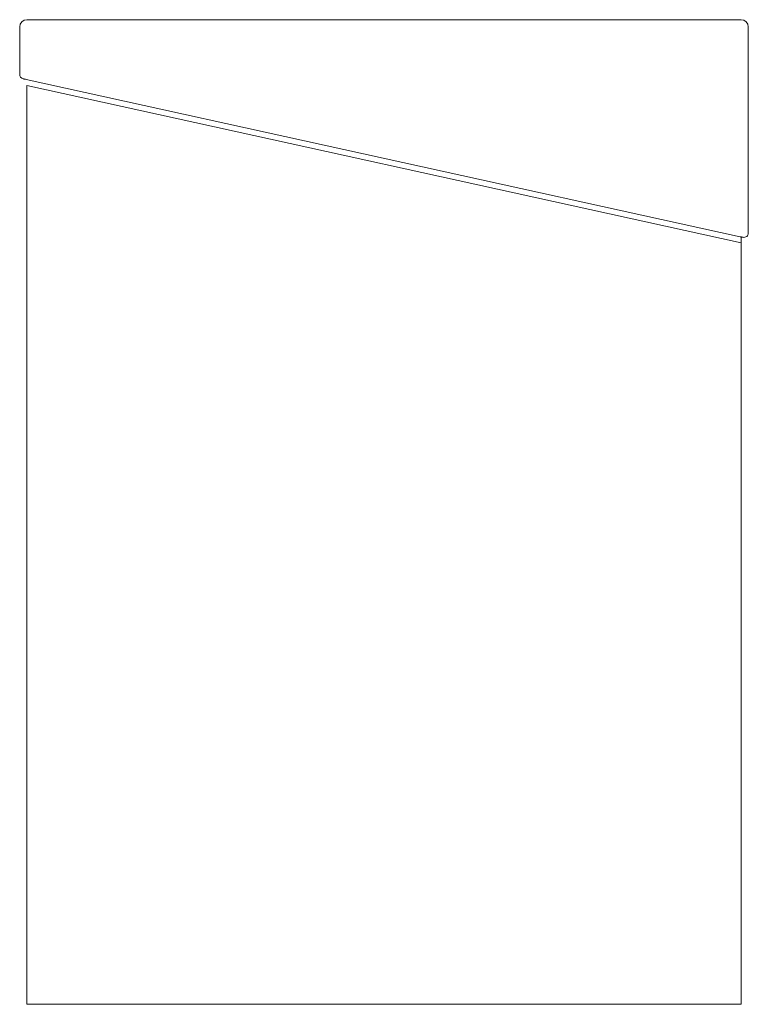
# Model space of a CAD drawing. Header units: millimetres. Extents: x 4164.685 to 4165.185, y 1707.108 to 1707.783.
import ezdxf

# ---------------------------------------------------------------- set-up
doc = ezdxf.new("R2010")
doc.units = ezdxf.units.MM
doc.linetypes.add('SLD-Solid', pattern=[0])
doc.layers.add('SANINDUSA', color=3, linetype='Continuous')

msp = doc.modelspace()

# ---------------------------------------------------------------- linework, layer by layer
at = {"layer": 'SANINDUSA', "linetype": 'SLD-Solid', "lineweight": 15}
for p, q in [((4164.68504, 1707.77794), (4164.68504, 1707.74535)), ((4165.18004, 1707.78294), (4164.69004, 1707.78294)), ((4165.18504, 1707.63667), (4165.18504, 1707.77794)), ((4164.68939, 1707.74198), (4165.17939, 1707.63418)), ((4164.69004, 1707.73775), (4165.18004, 1707.62995)), ((4164.69004, 1707.10794), (4164.69004, 1707.73775)), ((4165.18004, 1707.63404), (4165.18004, 1707.62995)), ((4165.18004, 1707.62995), (4165.18004, 1707.10794)), ((4165.18004, 1707.10794), (4164.69004, 1707.10794))]:
    msp.add_line(p, q, dxfattribs=at)
at = {"layer": 'SANINDUSA', "linetype": 'SLD-Solid', "lineweight": 15, "flags": 128}
for points in [[(4164.68739, 1707.74242), (4164.68742, 1707.74242), (4164.68751, 1707.7424), (4164.68766, 1707.74236), (4164.68786, 1707.74232), (4164.68811, 1707.74227), (4164.68839, 1707.7422), (4164.68871, 1707.74213), (4164.68904, 1707.74206), (4164.68939, 1707.74198)], [(4165.17939, 1707.63418), (4165.17974, 1707.63411), (4165.18008, 1707.63403), (4165.18039, 1707.63396), (4165.18068, 1707.6339), (4165.18092, 1707.63385), (4165.18112, 1707.6338), (4165.18127, 1707.63377), (4165.18136, 1707.63375), (4165.18139, 1707.63374)]]:
    msp.add_lwpolyline(points, dxfattribs=at)
at = {"layer": 'SANINDUSA', "linetype": 'SLD-Solid', "lineweight": 15}
for centre, radius, start, end in [((4164.69004, 1707.77794), 0.005, 90, 180), ((4165.18004, 1707.77794), 0.005, 0, 90), ((4164.68804, 1707.74535), 0.003, 180, 257.59258), ((4165.18204, 1707.63667), 0.003, 257.59258, 0)]:
    msp.add_arc(centre, radius, start, end, dxfattribs=at)

doc.saveas('drawing.dxf')
